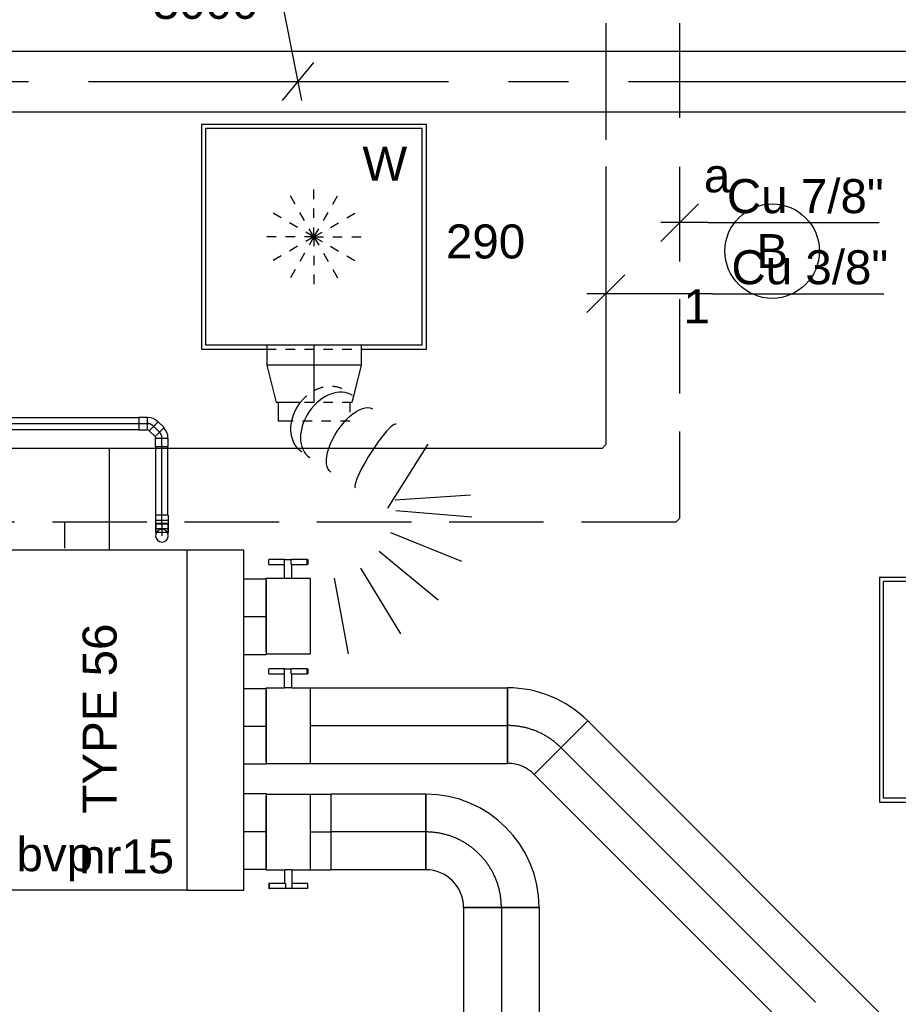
# Model space of a CAD drawing. Extents: x -138812 to 250702, y -18987 to 104055.
# Tile 88 of 193: x 90946 to 93271, y 16170 to 18776. Entities that reach past the tile are written whole.
import ezdxf
from ezdxf.enums import TextEntityAlignment as Align

# ---------------------------------------------------------------- set-up
doc = ezdxf.new("R2010")
doc.units = 0
doc.header["$LTSCALE"] = 50
for name, pattern in [('2322140', [45, 40, -5]), ('2322203', [45, 5, -2, 5, -2, 5, -2, 5, -2, 5, -2, 5, -5]), ('CENTER2', [28.575000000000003, 19.05, -3.175, 3.175, -3.175]), ('STREEPJES', [0.1, 0.05, -0.05])]:
    doc.linetypes.add(name, pattern=pattern)
doc.layers.get('0').update_dxf_attribs({"linetype": 'CONTINUOUS'})
for name, color, linetype in [('AIRCO', 112, 'CONTINUOUS'), ('EL6222--', 3, 'CONTINUOUS'), ('EL6311--', 3, 'CONTINUOUS'), ('WL524---_D', 153, 'CONTINUOUS'), ('WL524---_HARTLIJN', 8, 'CONTINUOUS'), ('WL5448--', 4, 'CONTINUOUS'), ('WL570---_RETOUR', 112, 'CONTINUOUS'), ('WL570---_RETOUR_HL', 8, 'CONTINUOUS'), ('WL570---_RETOUR_RST', 2, 'CONTINUOUS'), ('WL570---_RETOUR_RST_HL', 1, 'CONTINUOUS'), ('WL570---_TOEVOER', 3, 'CONTINUOUS'), ('WL570---_TOEVOER_HL', 8, 'CONTINUOUS'), ('WL570---_TOEVOER_RST', 2, 'CONTINUOUS'), ('WL570---_TOEVOER_RST_HL', 1, 'CONTINUOUS'), ('WL5911--_D', 2, 'CONTINUOUS'), ('WM5448--', 1, 'CONTINUOUS'), ('WM570---_RETOUR', 1, 'CONTINUOUS'), ('WM570---_RETOUR_PR', 1, 'CONTINUOUS'), ('WM570---_RETOUR_RST_PR', 1, 'CONTINUOUS'), ('WM570---_TOEVOER_PR', 1, 'CONTINUOUS'), ('WM570---_TOEVOER_RST_PR', 1, 'CONTINUOUS')]:
    doc.layers.add(name, color=color, linetype=linetype)
doc.styles.add('BURO-018', font='ARIAL.TTF', dxfattribs={"height": 90})
doc.styles.add('BURO-025', font='ARIAL.TTF', dxfattribs={"height": 125})

# ---------------------------------------------------------------- blocks, each defined once
blk = doc.blocks.new('1115B3A')
at = {"color": 0, "linetype": 'Continuous'}
blk.add_circle((0, 0), 2.5, dxfattribs=at)
at = {"color": 0, "linetype": 'Continuous', "style": 'BURO-018'}
for tag, p in [('E_GKAST', (0, 8)), ('E_GROEP', (0, 5)), ('E_SGROEP', (4.5, 5)), ('E_ARMCODE', (0, 0)), ('E_SLET', (4.5, -1))]:
    blk.add_attdef(tag, text='', height=1.8, dxfattribs=at).set_placement(p, align=Align.MIDDLE)
blk = doc.blocks.new('*U95', base_point=(38065.51252226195, 18094.73489797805, 2900))
at = {"color": 0, "linetype": 'Continuous'}
for p, q in [((38115.51252226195, 18144.73489797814, 2900), (38015.51252226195, 18044.73489797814, 2900)), ((38347.77912855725, 18094.73489797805, 2900), (38015.51252226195, 18094.73489797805, 2900)), ((38347.77912855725, 18094.73489797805, 2900), (38800.69181614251, 18094.73489797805, 2900))]:
    blk.add_line(p, q, dxfattribs=at)
at = {"color": 0, "linetype": 'Continuous', "style": 'BURO-018'}
blk.add_text('Cu 3/8"', height=90, dxfattribs=at).set_placement((38397.77912855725, 18119.73489797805, 2900))
blk = doc.blocks.new('*U227')
at = {"color": 0, "ltscale": 10}
for p, q in [((0, 80, -2999.999999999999), (3910.641764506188, 80, -2999.999999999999)), ((0, -80, -2999.999999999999), (3635.033315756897, -80, -2999.999999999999))]:
    blk.add_line(p, q, dxfattribs=at)
at = {"layer": 'WL570---_RETOUR_HL', "linetype": 'CENTER2'}
blk.add_line((0, 0, -2999.999999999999), (3910.641764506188, 0, -2999.999999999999), dxfattribs=at)
at = {"layer": 'WM570---_RETOUR_PR', "color": 1, "style": 'BURO-018'}
blk.add_attdef('POSNR', text='', height=90, dxfattribs=at).set_placement((0, 0), align=Align.MIDDLE)
blk = doc.blocks.new('*U228')
at = {"layer": 'WM570---_RETOUR', "color": 0, "ltscale": 10}
for p, q in [((-55.36262878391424, 280.807564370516), (-412.9342522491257, 280.807564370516)), ((9.857752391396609, -50), (-55.36262878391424, 280.807564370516)), ((-41.10473658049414, -50), (41.10473658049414, 50))]:
    blk.add_line(p, q, dxfattribs=at)
at = {"layer": 'WM570---_RETOUR', "color": 0, "style": 'BURO-018'}
for s, p in [('%%c160', (-412.9342522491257, 305.807564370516)), ('3000', (-385.0624923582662, 165.807564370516))]:
    blk.add_text(s, height=90, dxfattribs=at).set_placement(p)
blk = doc.blocks.new('*U239')
at = {"color": 0, "ltscale": 10}
for p, q in [((7.275957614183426e-12, 100, -2950), (1355.900042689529, 100.0000000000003, -2950)), ((0, -100.0000000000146, -2950), (5.07371922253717e-12, 99.99999999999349, -2950)), ((1355.900042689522, 100, -2950), (1355.900042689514, -100.0000000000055, -2950)), ((0, -100.0000000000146, -2950), (1355.900042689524, -100.0000000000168, -2950))]:
    blk.add_line(p, q, dxfattribs=at)
at = {"layer": 'WL570---_TOEVOER_HL', "linetype": 'CENTER2'}
blk.add_line((0, 0, -2950), (1355.900042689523, -9.784784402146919e-13, -2950), dxfattribs=at)
at = {"layer": 'WM570---_TOEVOER_PR', "color": 1, "style": 'BURO-018'}
blk.add_attdef('POSNR', text='', height=90, dxfattribs=at).set_placement((0, 0), align=Align.MIDDLE)
blk = doc.blocks.new('*U240')
at = {"color": 0, "ltscale": 10}
for p, q in [((-82.80000000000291, -100, -2950), (-82.80000000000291, 100, -2950)), ((129.2591196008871, 12.1622366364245, -2950), (-12.16223663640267, -129.2591196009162, -2950))]:
    blk.add_line(p, q, dxfattribs=at)
for centre, radius, start, end in [((-82.7999999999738, -199.89688296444, -2950), 299.89688296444, 44.99999999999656, 90.00000000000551), ((-82.80000000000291, -199.8968829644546, -2950), 99.89688296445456, 44.99999999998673, 90)]:
    blk.add_arc(centre, radius, start, end, dxfattribs=at)
at = {"layer": 'WL570---_TOEVOER_HL', "linetype": 'CENTER2'}
blk.add_arc((-82.80000000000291, -199.8968829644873, -2950), 199.8968829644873, 45, 90, dxfattribs=at)
at = {"layer": 'WM570---_TOEVOER_PR', "color": 1, "style": 'BURO-018'}
blk.add_attdef('POSNR', text='', height=90, dxfattribs=at).set_placement((0, 0), align=Align.MIDDLE)
blk = doc.blocks.new('*U241')
at = {"color": 0, "ltscale": 10}
for p, q in [((0, 100, -2950), (522.1578468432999, 100, -2950)), ((522.1578468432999, 100, -2950), (522.1578468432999, -100, -2950)), ((0, -100, -2950), (522.1578468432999, -100, -2950))]:
    blk.add_line(p, q, dxfattribs=at)
at = {"layer": 'WL570---_TOEVOER_HL', "linetype": 'CENTER2'}
blk.add_line((0, 0, -2950), (522.1578468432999, 0, -2950), dxfattribs=at)
at = {"layer": 'WM570---_TOEVOER_PR', "color": 1, "style": 'BURO-018'}
blk.add_attdef('POSNR', text='', height=90, dxfattribs=at).set_placement((0, 0), align=Align.MIDDLE)
blk = doc.blocks.new('*U242')
at = {"color": 2, "ltscale": 10}
for p, q in [((-9.69999999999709, 150, -2950), (-51.23601183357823, 150, -2950)), ((-51.23601183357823, 136.6666666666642, -2950), (-51.23601183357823, 150, -2950)), ((-51.23601183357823, 136.6666666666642, -2950), (-9.69999999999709, 136.6666666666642, -2950)), ((-9.69999999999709, 100, -2950), (-9.69999999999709, 150, -2950)), ((-9.69999999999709, 150, -2950), (7.442182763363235, 150, -2950)), ((7.442182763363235, 136.6666666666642, -2950), (7.442182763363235, 150, -2950)), ((49.56934516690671, 150, -2950), (7.442182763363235, 150, -2950)), ((7.442182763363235, 136.6666666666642, -2950), (49.56934516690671, 136.6666666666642, -2950)), ((9.69999999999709, 100, -2950), (9.69999999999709, 136.6666666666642, -2950)), ((49.56934516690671, 150, -2950), (51.23601183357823, 150.0000000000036, -2950)), ((49.56934516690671, 136.6666666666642, -2950), (49.56934516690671, 150, -2950)), ((51.23601183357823, 136.6666666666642, -2950), (49.56934516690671, 136.6666666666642, -2950)), ((51.23601183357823, 150.0000000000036, -2950), (51.23601183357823, 136.6666666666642, -2950)), ((-58.19999999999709, 100, -2950), (-9.69999999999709, 100, -2950)), ((-58.19999999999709, -95, -2950), (-58.19999999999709, 100, -2950)), ((9.69999999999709, 100, -2950), (58.19999999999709, 100, -2950)), ((58.19999999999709, 100, -2950), (58.19999999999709, -100, -2950)), ((-58.19999999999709, -100, -2950), (58.19999999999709, -100, -2950))]:
    blk.add_line(p, q, dxfattribs=at)
blk.add_spline([(9.650232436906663, 99.99518481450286, -2950), (9.50144043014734, 99.98093503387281, -2950), (9.25515078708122, 99.95783018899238, -2950), (8.913890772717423, 99.92681045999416, -2950), (8.481162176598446, 99.88913910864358, -2950), (7.961405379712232, 99.8463518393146, -2950), (7.359953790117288, 99.80019498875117, -2950), (6.682979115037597, 99.75255490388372, -2950), (5.93742803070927, 99.70538125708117, -2950), (5.130950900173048, 99.66060734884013, -2950), (4.271823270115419, 99.62007063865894, -2950), (3.368860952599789, 99.58543680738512, -2950), (2.431329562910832, 99.55813057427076, -2950), (1.468849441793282, 99.5392762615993, -2950), (0.4912969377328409, 99.52965072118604, -2950), (-0.4912969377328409, 99.52965072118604, -2950), (-1.468849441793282, 99.5392762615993, -2950), (-2.431329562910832, 99.55813057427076, -2950), (-3.368860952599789, 99.58543680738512, -2950), (-4.271823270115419, 99.62007063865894, -2950), (-5.130950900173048, 99.66060734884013, -2950), (-5.93742803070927, 99.70538125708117, -2950), (-6.682979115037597, 99.75255490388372, -2950), (-7.359953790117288, 99.80019498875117, -2950), (-7.961405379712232, 99.8463518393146, -2950), (-8.481162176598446, 99.88913910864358, -2950), (-8.913890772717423, 99.92681045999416, -2950), (-9.25515078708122, 99.95783018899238, -2950), (-9.50144043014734, 99.98093503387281, -2950), (-9.650232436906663, 99.99518481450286, -2950), (-9.69999999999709, 100, -2950)], degree=3, dxfattribs=at)
at = {"layer": 'WL570---_TOEVOER', "color": 1, "style": 'BURO-018'}
blk.add_attdef('I', text='', height=90, dxfattribs=at).set_placement((0, 0), align=Align.MIDDLE)
at = {"layer": 'WM570---_TOEVOER_PR', "color": 1, "style": 'BURO-018'}
blk.add_attdef('POSNR', text='', height=90, dxfattribs=at).set_placement((0, 0), align=Align.MIDDLE)
blk = doc.blocks.new('*U244')
at = {"color": 0, "ltscale": 10}
for p, q in [((0, 100, -2950), (680.0453548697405, 100.0000000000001, -2950)), ((0, -100, -2950), (-3.216245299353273e-14, 100, -2950)), ((680.0453548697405, 100, -2950), (680.0453548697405, -100, -2950)), ((0, -100, -2950), (680.0453548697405, -99.99999999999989, -2950))]:
    blk.add_line(p, q, dxfattribs=at)
at = {"layer": 'WL570---_TOEVOER_HL', "linetype": 'CENTER2'}
blk.add_line((0, 0, -2950), (680.0453548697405, 1.093596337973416e-13, -2950), dxfattribs=at)
at = {"layer": 'WM570---_TOEVOER_PR', "color": 1, "style": 'BURO-018'}
blk.add_attdef('POSNR', text='', height=90, dxfattribs=at).set_placement((0, 0), align=Align.MIDDLE)
blk = doc.blocks.new('*U247')
at = {"color": 0, "ltscale": 10}
for p, q in [((0, 100, -2950), (250.355016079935, 99.99999999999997, -2950)), ((0, -100, -2950), (2.449293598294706e-14, 100, -2950)), ((250.355016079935, 100, -2950), (250.355016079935, -100, -2950)), ((0, -100, -2950), (250.355016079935, -100, -2950))]:
    blk.add_line(p, q, dxfattribs=at)
at = {"layer": 'WL570---_TOEVOER_HL', "linetype": 'CENTER2'}
blk.add_line((0, 0, -2950), (250.355016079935, -3.065964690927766e-14, -2950), dxfattribs=at)
at = {"layer": 'WM570---_TOEVOER_PR', "color": 1, "style": 'BURO-018'}
blk.add_attdef('POSNR', text='', height=90, dxfattribs=at).set_placement((0, 0), align=Align.MIDDLE)
blk = doc.blocks.new('*U248')
at = {"color": 0, "ltscale": 10}
for p, q in [((-200, -100, -2950), (-200, 100, -2950)), ((100, -200, -2950), (-100, -200, -2950))]:
    blk.add_line(p, q, dxfattribs=at)
for centre, radius, start, end in [((-200.0000000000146, -200.0000000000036, -2950), 300.0000000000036, 7.194245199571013e-13, 89.99999999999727), ((-200.0000000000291, -200.0000000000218, -2950), 100.0000000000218, 1.254996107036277e-11, 89.9999999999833)]:
    blk.add_arc(centre, radius, start, end, dxfattribs=at)
at = {"layer": 'WL570---_TOEVOER_HL', "linetype": 'CENTER2'}
blk.add_arc((-200, -200, -2950), 200, 0, 90, dxfattribs=at)
at = {"layer": 'WM570---_TOEVOER_PR', "color": 1, "style": 'BURO-018'}
blk.add_attdef('POSNR', text='', height=90, dxfattribs=at).set_placement((0, 0), align=Align.MIDDLE)
blk = doc.blocks.new('*U249')
at = {"color": 2, "ltscale": 10}
for p, q in [((-58.19999999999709, 100, -2950), (58.19999999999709, 100, -2950)), ((-58.19999999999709, -100, -2950), (-58.19999999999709, 95, -2950)), ((58.19999999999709, 100, -2950), (58.19999999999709, -100, -2950)), ((-58.19999999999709, -100, -2950), (-9.69999999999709, -100, -2950)), ((-9.69999999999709, -100, -2950), (-9.69999999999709, -136.6666666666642, -2950)), ((9.69999999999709, -100, -2950), (9.69999999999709, -150, -2950)), ((9.69999999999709, -100, -2950), (58.19999999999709, -100, -2950)), ((-51.23601183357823, -136.6666666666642, -2950), (-51.23601183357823, -150, -2950)), ((-49.56934516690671, -136.6666666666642, -2950), (-51.23601183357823, -136.6666666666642, -2950)), ((-51.23601183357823, -150, -2950), (-49.56934516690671, -150.0000000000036, -2950)), ((-7.442182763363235, -136.6666666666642, -2950), (-49.56934516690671, -136.6666666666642, -2950)), ((-49.56934516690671, -150.0000000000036, -2950), (-49.56934516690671, -136.6666666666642, -2950)), ((-7.442182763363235, -150.0000000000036, -2950), (-49.56934516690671, -150.0000000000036, -2950)), ((-7.442182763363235, -136.6666666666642, -2950), (-7.442182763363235, -149.9999999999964, -2950)), ((9.69999999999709, -150, -2950), (-7.442182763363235, -150, -2950)), ((51.23601183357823, -136.6666666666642, -2950), (9.69999999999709, -136.6666666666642, -2950)), ((51.23601183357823, -150.0000000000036, -2950), (9.69999999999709, -150.0000000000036, -2950)), ((51.23601183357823, -150.0000000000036, -2950), (51.23601183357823, -136.6666666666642, -2950))]:
    blk.add_line(p, q, dxfattribs=at)
blk.add_spline([(-9.650232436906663, -99.99518481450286, -2950), (-9.50144043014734, -99.98093503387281, -2950), (-9.25515078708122, -99.95783018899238, -2950), (-8.913890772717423, -99.92681045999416, -2950), (-8.481162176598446, -99.88913910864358, -2950), (-7.961405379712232, -99.8463518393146, -2950), (-7.359953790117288, -99.80019498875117, -2950), (-6.682979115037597, -99.75255490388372, -2950), (-5.93742803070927, -99.70538125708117, -2950), (-5.130950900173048, -99.66060734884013, -2950), (-4.271823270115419, -99.62007063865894, -2950), (-3.368860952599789, -99.58543680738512, -2950), (-2.431329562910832, -99.55813057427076, -2950), (-1.468849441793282, -99.5392762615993, -2950), (-0.4912969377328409, -99.52965072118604, -2950), (0.4912969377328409, -99.52965072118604, -2950), (1.468849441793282, -99.5392762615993, -2950), (2.431329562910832, -99.55813057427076, -2950), (3.368860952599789, -99.58543680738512, -2950), (4.271823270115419, -99.62007063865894, -2950), (5.130950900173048, -99.66060734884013, -2950), (5.93742803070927, -99.70538125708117, -2950), (6.682979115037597, -99.75255490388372, -2950), (7.359953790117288, -99.80019498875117, -2950), (7.961405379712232, -99.8463518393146, -2950), (8.481162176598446, -99.88913910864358, -2950), (8.913890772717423, -99.92681045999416, -2950), (9.25515078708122, -99.95783018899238, -2950), (9.50144043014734, -99.98093503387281, -2950), (9.650232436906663, -99.99518481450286, -2950), (9.69999999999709, -100, -2950)], degree=3, dxfattribs=at)
at = {"layer": 'WL570---_TOEVOER', "color": 1, "style": 'BURO-018'}
blk.add_attdef('I', text='', height=90, dxfattribs=at).set_placement((0, 0), align=Align.MIDDLE)
at = {"layer": 'WM570---_TOEVOER_PR', "color": 1, "style": 'BURO-018'}
blk.add_attdef('POSNR', text='', height=90, dxfattribs=at).set_placement((0, 0), align=Align.MIDDLE)
blk = doc.blocks.new('*U250')
at = {"color": 0, "ltscale": 10}
for p, q in [((0, 100, -2950), (54.24997349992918, 100, -2950)), ((54.24997349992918, 100, -2950), (54.24997349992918, -100, -2950)), ((0, -100, -2950), (54.24997349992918, -100, -2950))]:
    blk.add_line(p, q, dxfattribs=at)
at = {"layer": 'WL570---_TOEVOER_HL', "linetype": 'CENTER2'}
blk.add_line((0, 0, -2950), (54.24997349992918, 0, -2950), dxfattribs=at)
at = {"layer": 'WM570---_TOEVOER_PR', "color": 1, "style": 'BURO-018'}
blk.add_attdef('POSNR', text='', height=90, dxfattribs=at).set_placement((0, 0), align=Align.MIDDLE)
blk = doc.blocks.new('*U251')
at = {"color": 0, "ltscale": 10}
for p, q in [((205.5736305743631, 285.1093537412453, -2950), (311.8207517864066, 454.5541802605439, -2950)), ((-2.21026474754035, 419.3073707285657, -2950), (-1.064845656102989, 418.5135091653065, -2950)), ((224.3847890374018, 307.8943965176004, -2950), (423.9602518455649, 320.9187830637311, -2950)), ((427.8532658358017, 261.2652964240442, -2950), (226.2999469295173, 278.5480222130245, -2950)), ((212.5334824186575, 221.3641563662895, -2950), (399.8696519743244, 145.0254862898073, -2950)), ((338.6395119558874, 42.33349021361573, -2950), (182.4114776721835, 170.8451016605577, -2950)), ((133.0018893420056, 126.4738193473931, -2950), (239.1040039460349, -47.05236130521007, -2950)), ((0, 100, -2950), (0, -100, -2950)), ((100.8996151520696, -100, -2950), (63.89969494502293, 100, -2950))]:
    blk.add_line(p, q, dxfattribs=at)
for centre, major_axis, ratio, start_param, end_param in [((55.32609698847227, 501.1001538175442, -2950), (56.96642768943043, 82.19371848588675), 0.7058704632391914, 0.009871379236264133, 3.131721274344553), ((173.1200633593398, 423.4912599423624, -2950), (53.7327284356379, 84.34037234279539), 0.1556617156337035, 6.282066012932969, 9.423658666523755)]:
    blk.add_ellipse(centre, major_axis=major_axis, ratio=ratio, start_param=start_param, end_param=end_param, dxfattribs=at)
at = {"color": 8, "linetype": 'STREEPJES', "ltscale": 10, "extrusion": (0, 0, -1)}
blk.add_ellipse((35.81488767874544, 515.0307823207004, -2950), major_axis=(-58.10738541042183, -81.38508315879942), ratio=0.7993151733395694, start_param=1.615036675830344, end_param=3.141592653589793, dxfattribs=at)
at = {"color": 0, "ltscale": 10, "extrusion": (0, 0, -1)}
blk.add_ellipse((35.81488767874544, 515.0307823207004, -2950), major_axis=(-58.10738541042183, -81.38508315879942), ratio=0.7993151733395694, start_param=0, end_param=1.615036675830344, dxfattribs=at)
at = {"color": 0, "ltscale": 10, "extrusion": (0, 0, -0.9999999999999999)}
blk.add_ellipse((109.3044147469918, 464.7959033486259, -2950), major_axis=(-55.07642053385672, -83.46979545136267), ratio=0.4522191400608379, start_param=6.279196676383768, end_param=9.420789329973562, dxfattribs=at)
at = {"layer": 'WM570---_TOEVOER_PR', "color": 1, "style": 'BURO-018'}
blk.add_attdef('POSNR', text='', height=90, dxfattribs=at).set_placement((0, 0), align=Align.MIDDLE)
blk = doc.blocks.new('*U252')
at = {"color": 2, "ltscale": 10}
for p, q in [((-9.69999999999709, 150, -2950), (-51.23601183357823, 150, -2950)), ((-51.23601183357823, 136.6666666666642, -2950), (-51.23601183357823, 150, -2950)), ((-51.23601183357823, 136.6666666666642, -2950), (-9.69999999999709, 136.6666666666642, -2950)), ((-9.69999999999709, 100, -2950), (-9.69999999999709, 150, -2950)), ((-9.69999999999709, 150, -2950), (7.442182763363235, 150, -2950)), ((7.442182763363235, 136.6666666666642, -2950), (7.442182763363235, 150, -2950)), ((49.56934516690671, 150, -2950), (7.442182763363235, 150, -2950)), ((7.442182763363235, 136.6666666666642, -2950), (49.56934516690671, 136.6666666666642, -2950)), ((9.69999999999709, 100, -2950), (9.69999999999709, 136.6666666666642, -2950)), ((49.56934516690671, 150, -2950), (51.23601183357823, 150.0000000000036, -2950)), ((49.56934516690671, 136.6666666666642, -2950), (49.56934516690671, 150, -2950)), ((51.23601183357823, 136.6666666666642, -2950), (49.56934516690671, 136.6666666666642, -2950)), ((51.23601183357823, 150.0000000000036, -2950), (51.23601183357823, 136.6666666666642, -2950)), ((-58.19999999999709, 100, -2950), (-9.69999999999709, 100, -2950)), ((-58.19999999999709, -95, -2950), (-58.19999999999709, 100, -2950)), ((9.69999999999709, 100, -2950), (58.19999999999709, 100, -2950)), ((58.19999999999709, 100, -2950), (58.19999999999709, -100, -2950)), ((-58.19999999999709, -100, -2950), (58.19999999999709, -100, -2950))]:
    blk.add_line(p, q, dxfattribs=at)
blk.add_spline([(9.650232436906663, 99.99518481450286, -2950), (9.50144043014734, 99.98093503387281, -2950), (9.25515078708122, 99.95783018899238, -2950), (8.913890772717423, 99.92681045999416, -2950), (8.481162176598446, 99.88913910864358, -2950), (7.961405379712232, 99.8463518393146, -2950), (7.359953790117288, 99.80019498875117, -2950), (6.682979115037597, 99.75255490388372, -2950), (5.93742803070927, 99.70538125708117, -2950), (5.130950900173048, 99.66060734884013, -2950), (4.271823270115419, 99.62007063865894, -2950), (3.368860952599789, 99.58543680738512, -2950), (2.431329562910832, 99.55813057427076, -2950), (1.468849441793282, 99.5392762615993, -2950), (0.4912969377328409, 99.52965072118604, -2950), (-0.4912969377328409, 99.52965072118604, -2950), (-1.468849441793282, 99.5392762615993, -2950), (-2.431329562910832, 99.55813057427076, -2950), (-3.368860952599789, 99.58543680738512, -2950), (-4.271823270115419, 99.62007063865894, -2950), (-5.130950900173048, 99.66060734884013, -2950), (-5.93742803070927, 99.70538125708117, -2950), (-6.682979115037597, 99.75255490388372, -2950), (-7.359953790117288, 99.80019498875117, -2950), (-7.961405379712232, 99.8463518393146, -2950), (-8.481162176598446, 99.88913910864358, -2950), (-8.913890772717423, 99.92681045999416, -2950), (-9.25515078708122, 99.95783018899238, -2950), (-9.50144043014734, 99.98093503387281, -2950), (-9.650232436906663, 99.99518481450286, -2950), (-9.69999999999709, 100, -2950)], degree=3, dxfattribs=at)
at = {"layer": 'WL570---_TOEVOER', "color": 1, "style": 'BURO-018'}
blk.add_attdef('I', text='', height=90, dxfattribs=at).set_placement((0, 0), align=Align.MIDDLE)
at = {"layer": 'WM570---_TOEVOER_PR', "color": 1, "style": 'BURO-018'}
blk.add_attdef('POSNR', text='', height=90, dxfattribs=at).set_placement((0, 0), align=Align.MIDDLE)
blk = doc.blocks.new('*U253')
at = {"color": 0, "ltscale": 10}
for p, q in [((-53, 125, -2805), (0, 125, -2805)), ((0, 125, -2805), (82.00173455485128, 104.3133868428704, -2805)), ((0, 125, -2805), (4.020306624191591e-14, -125, -2805)), ((0, 125, -2805), (4.020306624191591e-14, -125, -2805)), ((0, 125, -2805), (4.020306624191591e-14, -125, -2805)), ((99.09999999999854, -36.3237077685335, -2805), (99.09999999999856, -100, -2805)), ((99.09999999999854, -36.3237077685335, -2805), (99.09999999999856, -100, -2805)), ((148.5999999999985, -59.10694545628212, -2805), (148.5999999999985, -95, -2805)), ((148.5999999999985, -59.10694545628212, -2805), (148.5999999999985, -95, -2805)), ((0, -125, -2805), (99.09999999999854, -99.99999999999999, -2805)), ((99.09999999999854, -95, -2805), (148.5999999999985, -94.99999999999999, -2805)), ((-53, -125, -2805), (0, -125, -2805))]:
    blk.add_line(p, q, dxfattribs=at)
at = {"color": 8, "linetype": 'STREEPJES', "ltscale": 10}
for p, q in [((-53, 125, -2805), (-52.99999999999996, -125, -2805)), ((82.00173455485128, 104.3133868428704, -2805), (99.09999999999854, 100, -2805)), ((99.09999999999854, 100, -2805), (99.09999999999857, -36.3237077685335, -2805)), ((99.09999999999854, 100, -2805), (99.09999999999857, -36.3237077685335, -2805)), ((99.09999999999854, 95, -2805), (148.5999999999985, 95.00000000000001, -2805)), ((148.5999999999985, 95, -2805), (148.5999999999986, -59.10694545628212, -2805)), ((148.5999999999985, 95, -2805), (148.5999999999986, -59.10694545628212, -2805))]:
    blk.add_line(p, q, dxfattribs=at)
at = {"layer": 'WL570---_TOEVOER_RST_HL', "linetype": 'CENTER2'}
for p, q in [((-53, 0, -2805), (0, 8.523050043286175e-15, -2805)), ((0, 0, -2805), (99.09999999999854, 1.593649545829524e-14, -2805))]:
    blk.add_line(p, q, dxfattribs=at)
blk.add_circle((99.09999999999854, 0, -2805), 0.075, dxfattribs=at)
at = {"layer": 'WM570---_TOEVOER_RST_PR', "color": 1, "style": 'BURO-018'}
blk.add_attdef('POSNR', text='', height=90, dxfattribs=at).set_placement((0, 0), align=Align.MIDDLE)
blk = doc.blocks.new('*U267')
at = {"color": 2, "ltscale": 10}
for p, q in [((240, 450, -2960), (-240, 450, -2960)), ((-240, -450, -2960), (-240, 450, -2960)), ((240, -450, -2960), (240, 450, -2960)), ((240, -450, -2960), (-240, -450, -2960))]:
    blk.add_line(p, q, dxfattribs=at)
at = {"layer": 'WL5911--_D', "color": 2, "style": 'BURO-025'}
blk.add_attdef('POSNR', text='', height=125, dxfattribs=at).set_placement((0, 0), align=Align.MIDDLE)
blk = doc.blocks.new('*U268')
at = {"color": 0, "ltscale": 10}
for p, q in [((0, 100, -2950), (59.38130599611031, 100, -2950)), ((0, -100, -2950), (0, 100, -2950)), ((59.38130599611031, 96.43638050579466, -2950), (59.38130599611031, -100, -2950)), ((0, -100, -2950), (59.38130599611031, -100, -2950))]:
    blk.add_line(p, q, dxfattribs=at)
at = {"layer": 'WL570---_TOEVOER_HL', "linetype": 'CENTER2'}
blk.add_line((0, 0, -2950), (59.38130599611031, 0, -2950), dxfattribs=at)
at = {"layer": 'WM570---_TOEVOER_PR', "color": 1, "style": 'BURO-018'}
blk.add_attdef('POSNR', text='', height=90, dxfattribs=at).set_placement((0, 0), align=Align.MIDDLE)
blk = doc.blocks.new('*U269')
at = {"color": 0, "ltscale": 10}
for p, q in [((0, 100, -2950), (59.38130599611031, 100, -2950)), ((0, -100, -2950), (0, 100, -2950)), ((59.38130599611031, 96.43638050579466, -2950), (59.38130599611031, -100, -2950)), ((0, -100, -2950), (59.38130599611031, -100, -2950))]:
    blk.add_line(p, q, dxfattribs=at)
at = {"layer": 'WL570---_TOEVOER_HL', "linetype": 'CENTER2'}
blk.add_line((0, 0, -2950), (59.38130599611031, 0, -2950), dxfattribs=at)
at = {"layer": 'WM570---_TOEVOER_PR', "color": 1, "style": 'BURO-018'}
blk.add_attdef('POSNR', text='', height=90, dxfattribs=at).set_placement((0, 0), align=Align.MIDDLE)
blk = doc.blocks.new('*U270')
at = {"color": 0, "ltscale": 10}
for p, q in [((0, 100, -2950), (59.38130599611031, 100, -2950)), ((0, -100, -2950), (0, 100, -2950)), ((59.38130599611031, 100, -2950), (59.38130599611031, -96.43638050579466, -2950)), ((0, -100, -2950), (59.38130599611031, -100, -2950))]:
    blk.add_line(p, q, dxfattribs=at)
at = {"layer": 'WL570---_TOEVOER_HL', "linetype": 'CENTER2'}
blk.add_line((0, 0, -2950), (59.38130599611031, 0, -2950), dxfattribs=at)
at = {"layer": 'WM570---_TOEVOER_PR', "color": 1, "style": 'BURO-018'}
blk.add_attdef('POSNR', text='', height=90, dxfattribs=at).set_placement((0, 0), align=Align.MIDDLE)
blk = doc.blocks.new('*U366')
at = {"color": 0, "ltscale": 10}
for p, q in [((-125, 297.5, -2782.5), (-297.5, 297.5, -2782.5)), ((-297.5, 297.5, -2782.5), (-297.5, -297.5, -2782.5)), ((297.5, 297.5, -2782.5), (125, 297.5, -2782.5)), ((297.5, -297.5, -2782.5), (297.5, 297.5, -2782.5)), ((286.5, 286.5, -2782.5), (-286.5, 286.5, -2782.5)), ((-286.5, -286.5, -2782.5), (-286.5, 286.5, -2782.5)), ((286.5, -286.5, -2782.5), (286.5, 286.5, -2782.5)), ((286.5, -286.5, -2782.5), (-286.5, -286.5, -2782.5)), ((-297.5, -297.5, -2782.5), (297.5, -297.5, -2782.5))]:
    blk.add_line(p, q, dxfattribs=at)
at = {"color": 8, "linetype": 'STREEPJES', "ltscale": 10}
for p, q in [((125, 297.5, -2782.5), (-125, 297.5, -2782.5)), ((0, 0, -2782.5), (-62.5, 108.2531754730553, -2782.5)), ((0, 0, -2782.5), (0, 125, -2782.5)), ((0, 0, -2782.5), (62.5, 108.2531754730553, -2782.5)), ((0, 0, -2782.5), (-108.2531754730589, 62.5, -2782.5)), ((0, 0, -2782.5), (108.2531754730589, 62.5, -2782.5)), ((0, 0, -2782.5), (-125, 0, -2782.5)), ((0, 0, -2782.5), (-108.2531754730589, -62.5, -2782.5)), ((0, 0, -2782.5), (-62.5, -108.2531754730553, -2782.5)), ((0, 0, -2782.5), (0, -125, -2782.5)), ((0, 0, -2782.5), (62.5, -108.2531754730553, -2782.5)), ((0, 0, -2782.5), (108.2531754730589, -62.5, -2782.5)), ((0, 0, -2782.5), (125, 0, -2782.5))]:
    blk.add_line(p, q, dxfattribs=at)
at = {"layer": 'WL570---_RETOUR_RST_HL', "linetype": 'CENTER2'}
blk.add_circle((0, 0, -2782.5), 0.075, dxfattribs=at)
at = {"layer": 'WL570---_RETOUR_RST', "color": 1, "style": 'BURO-018'}
for tag in ['MC', 'Q']:
    blk.add_attdef(tag, text='', height=90, dxfattribs=at).set_placement((0, 0), align=Align.MIDDLE)
at = {"layer": 'WM570---_RETOUR_RST_PR', "color": 1, "style": 'BURO-018'}
blk.add_attdef('POSNR', text='', height=90, dxfattribs=at).set_placement((0, 0), align=Align.MIDDLE)
blk = doc.blocks.new('*U368')
at = {"color": 0, "ltscale": 10}
for p, q in [((297.5, 297.5, -2782.5), (-297.5, 297.5, -2782.5)), ((-297.5, 297.5, -2782.5), (-297.5, -297.5, -2782.5)), ((297.5, -297.5, -2782.5), (297.5, 297.5, -2782.5)), ((286.5, 286.5, -2782.5), (-286.5, 286.5, -2782.5)), ((-286.5, -286.5, -2782.5), (-286.5, 286.5, -2782.5)), ((286.5, -286.5, -2782.5), (286.5, 286.5, -2782.5)), ((286.5, -286.5, -2782.5), (-286.5, -286.5, -2782.5)), ((-297.5, -297.5, -2782.5), (-125, -297.5, -2782.5)), ((125, -297.5, -2782.5), (297.5, -297.5, -2782.5))]:
    blk.add_line(p, q, dxfattribs=at)
at = {"color": 8, "linetype": 'STREEPJES', "ltscale": 10}
for p, q in [((0, 0, -2782.5), (-62.5, 108.2531754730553, -2782.5)), ((0, 0, -2782.5), (0, 125, -2782.5)), ((0, 0, -2782.5), (62.5, 108.2531754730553, -2782.5)), ((0, 0, -2782.5), (-108.2531754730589, 62.5, -2782.5)), ((0, 0, -2782.5), (108.2531754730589, 62.5, -2782.5)), ((0, 0, -2782.5), (-125, 0, -2782.5)), ((0, 0, -2782.5), (-108.2531754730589, -62.5, -2782.5)), ((0, 0, -2782.5), (-62.5, -108.2531754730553, -2782.5)), ((0, 0, -2782.5), (0, -125, -2782.5)), ((0, 0, -2782.5), (62.5, -108.2531754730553, -2782.5)), ((0, 0, -2782.5), (108.2531754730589, -62.5, -2782.5)), ((0, 0, -2782.5), (125, 0, -2782.5)), ((-125, -297.5, -2782.5), (125, -297.5, -2782.5))]:
    blk.add_line(p, q, dxfattribs=at)
at = {"layer": 'WL570---_TOEVOER_RST_HL', "linetype": 'CENTER2'}
blk.add_circle((0, 0, -2782.5), 0.075, dxfattribs=at)
at = {"layer": 'WL570---_TOEVOER_RST', "color": 1, "style": 'BURO-018'}
for tag in ['MC', 'Q']:
    blk.add_attdef(tag, text='', height=90, dxfattribs=at).set_placement((0, 0), align=Align.MIDDLE)
at = {"layer": 'WM570---_TOEVOER_RST_PR', "color": 1, "style": 'BURO-018'}
blk.add_attdef('POSNR', text='', height=90, dxfattribs=at).set_placement((0, 0), align=Align.MIDDLE)
blk = doc.blocks.new('*U600')
at = {"color": 0, "ltscale": 10}
for p, q in [((-22, 16.80000000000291, -2750), (24, 16.80000000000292, -2750)), ((-22, 16.80000000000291, -2750), (-21.99999999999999, -16.80000000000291, -2750)), ((0, 16.80000000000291, -2750), (5.403292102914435e-15, -16.80000000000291, -2750)), ((2, 16.80000000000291, -2750), (2.000000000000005, -16.80000000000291, -2750)), ((24, 16.80000000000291, -2750), (24.00000000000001, -16.80000000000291, -2750)), ((-22, -16.80000000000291, -2750), (24, -16.8000000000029, -2750))]:
    blk.add_line(p, q, dxfattribs=at)
at = {"layer": 'WL524---_HARTLIJN', "linetype": 'CENTER2'}
blk.add_line((0, 0, -2750), (2, 3.216245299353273e-16, -2750), dxfattribs=at)
at = {"layer": 'WL524---_D', "color": 1, "style": 'BURO-018'}
blk.add_attdef('POSNR', text='', height=90, dxfattribs=at).set_placement((0, 0), align=Align.MIDDLE)
blk = doc.blocks.new('*U601')
at = {"color": 8, "linetype": 'STREEPJES', "ltscale": 10}
for p, q in [((0, 16, -2750), (12.83375220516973, 16, -2750)), ((0, -16, -2750), (12.83375220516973, -16, -2750))]:
    blk.add_line(p, q, dxfattribs=at)
at = {"layer": 'WL524---_HARTLIJN', "linetype": 'CENTER2'}
blk.add_line((0, 0, -2750), (12.83375220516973, 2.063824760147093e-15, -2750), dxfattribs=at)
at = {"layer": 'WL524---_D', "color": 1, "style": 'BURO-018'}
blk.add_attdef('POSNR', text='', height=90, dxfattribs=at).set_placement((0, 0), align=Align.MIDDLE)
blk = doc.blocks.new('*U602')
at = {"color": 0, "ltscale": 10}
for p, q in [((-40, 16.80000000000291, -2750), (-18, 16.80000000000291, -2750)), ((-40, 16.80000000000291, -2750), (-39.99999999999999, -16.80000000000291, -2750)), ((-18, 16.80000000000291, -2750), (-17.20000000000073, 16, -2750)), ((-18, 16.80000000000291, -2750), (-17.99999999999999, -16.80000000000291, -2750)), ((-17.20000000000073, 16, -2750), (-14.93557704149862, 16, -2750)), ((-14.93557704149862, 16, -2750), (-10.56104780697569, 16, -2750)), ((-10.56104780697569, 16, -2750), (-6.638952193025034, 16, -2750)), ((-6.638952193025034, 16, -2750), (-5.122499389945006, 16, -2750)), ((-40, -16.80000000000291, -2750), (-18, -16.80000000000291, -2750)), ((-18, -16.80000000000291, -2750), (-17.20000000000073, -16, -2750)), ((-17.20000000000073, -16, -2750), (-14.93557704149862, -16, -2750)), ((-14.93557704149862, -16, -2750), (-10.56104780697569, -16, -2750)), ((-10.56104780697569, -16, -2750), (-6.638952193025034, -16, -2750)), ((-6.638952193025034, -16, -2750), (-5.122499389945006, -16, -2750))]:
    blk.add_line(p, q, dxfattribs=at)
blk.add_arc((0, 0, -2750), 16.8, 90.18, 90, dxfattribs=at)
at = {"layer": 'WL524---_HARTLIJN', "linetype": 'CENTER2'}
blk.add_line((-17.20000000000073, 0, -2750), (0, 2.765970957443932e-15, -2750), dxfattribs=at)
at = {"layer": 'WL524---_D', "color": 1, "style": 'BURO-018'}
blk.add_attdef('POSNR', text='', height=90, dxfattribs=at).set_placement((0, 0), align=Align.MIDDLE)
blk = doc.blocks.new('*U2091')
at = {"color": 0, "ltscale": 10}
for p, q in [((21.99999999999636, 16, -2750), (203.0639615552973, 15.99999999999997, -2750)), ((21.99999999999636, -16, -2750), (203.0639615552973, -16.00000000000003, -2750))]:
    blk.add_line(p, q, dxfattribs=at)
at = {"layer": 'WL524---_HARTLIJN', "linetype": 'CENTER2'}
blk.add_line((-3.637978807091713e-12, 0, -2750), (225.0639615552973, -4.134357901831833e-14, -2750), dxfattribs=at)
at = {"layer": 'WL524---_D', "color": 1, "style": 'BURO-018'}
blk.add_attdef('POSNR', text='', height=90, dxfattribs=at).set_placement((0, 0), align=Align.MIDDLE)
blk = doc.blocks.new('*U2092')
at = {"color": 0, "ltscale": 10}
for p, q in [((-32, 16.79999999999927, -2750), (-10, 16.79999999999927, -2750)), ((-32, 16.79999999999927, -2750), (-32, -16.79999999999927, -2750)), ((-10, 16.79999999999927, -2750), (-9.19999999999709, 16, -2750)), ((-10, 16.79999999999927, -2750), (-10, -16.79999999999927, -2750)), ((-4.808326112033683, -18.95046173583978, -2750), (18.95046173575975, 4.808326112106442, -2750)), ((18.95046173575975, 4.808326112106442, -2750), (17.81909088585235, 4.808326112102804, -2750)), ((34.50681092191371, -10.7480230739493, -2750), (18.95046173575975, 4.808326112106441, -2750)), ((-32, -16.79999999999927, -2750), (-10, -16.79999999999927, -2750)), ((-10, -16.79999999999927, -2750), (-9.19999999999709, -16, -2750)), ((-9.19999999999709, -16, -2750), (-4.808326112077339, -17.819090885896, -2750)), ((-4.808326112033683, -18.95046173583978, -2750), (-4.808326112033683, -17.81909088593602, -2750)), ((10.74802307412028, -34.50681092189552, -2750), (-4.808326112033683, -18.95046173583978, -2750)), ((10.74802307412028, -34.50681092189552, -2750), (34.50681092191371, -10.7480230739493, -2750))]:
    blk.add_line(p, q, dxfattribs=at)
blk.add_arc((-9.199999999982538, -22.21076477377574, -2750), 38.21076477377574, 44.9999999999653, 90.00000000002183, dxfattribs=at)
at = {"layer": 'WL524---_HARTLIJN', "linetype": 'CENTER2'}
blk.add_arc((-9.19999999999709, -22.21076477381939, -2750), 22.21076477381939, 45, 90, dxfattribs=at)
at = {"layer": 'WL524---_D', "color": 1, "style": 'BURO-018'}
blk.add_attdef('POSNR', text='', height=90, dxfattribs=at).set_placement((0, 0), align=Align.MIDDLE)
blk = doc.blocks.new('*U2093')
at = {"color": 0, "ltscale": 10}
for p, q in [((-4.808326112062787, -18.9504617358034, -2750), (18.95046173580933, 4.808326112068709, -2750)), ((18.9504617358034, 4.808326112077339, -2750), (17.81909088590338, 4.808326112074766, -2750)), ((34.50681092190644, -10.74802307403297, -2750), (18.95046173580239, 4.808326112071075, -2750)), ((-8.999999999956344, -16.08284271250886, -2750), (-4.808326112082, -17.81909088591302, -2750)), ((-4.808326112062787, -18.9504617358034, -2750), (-4.808326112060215, -17.81909088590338, -2750)), ((10.74802307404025, -34.50681092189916, -2750), (-4.808326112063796, -18.95046173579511, -2750)), ((10.74802307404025, -34.50681092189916, -2750), (34.50681092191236, -10.74802307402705, -2750))]:
    blk.add_line(p, q, dxfattribs=at)
blk.add_arc((-9.200000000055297, -22.21076477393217, -2750), 38.21076477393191, 45.00000000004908, 89.70010523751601, dxfattribs=at)
at = {"layer": 'WL524---_HARTLIJN', "linetype": 'CENTER2'}
blk.add_line((-31, 0, -2750), (-9.200000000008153, -5.145528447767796e-12, -2750), dxfattribs=at)
blk.add_arc((-9.200000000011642, -22.21076477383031, -2750), 22.2107647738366, 44.99999999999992, 89.99999999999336, dxfattribs=at)
at = {"layer": 'WL524---_D', "color": 1, "style": 'BURO-018'}
blk.add_attdef('POSNR', text='', height=90, dxfattribs=at).set_placement((0, 0), align=Align.MIDDLE)
blk = doc.blocks.new('*U2094')
at = {"color": 0, "ltscale": 10}
for p, q in [((22, 16, -2750), (369.4664535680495, 16, -2750)), ((22, -16, -2750), (369.4664535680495, -16, -2750))]:
    blk.add_line(p, q, dxfattribs=at)
at = {"layer": 'WL524---_HARTLIJN', "linetype": 'CENTER2'}
blk.add_line((0, 0, -2750), (391.4664535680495, 0, -2750), dxfattribs=at)
at = {"layer": 'WL524---_D', "color": 1, "style": 'BURO-018'}
blk.add_attdef('POSNR', text='', height=90, dxfattribs=at).set_placement((0, 0), align=Align.MIDDLE)

msp = doc.modelspace()

# ---------------------------------------------------------------- linework, layer by layer
at = {"layer": 'WL5448--', "linetype": '2322140'}
for p, q in [((92497.38805507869, 18766.55084080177, 2900), (92497.38805507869, 18458.42804110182, 2900)), ((92497.38805507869, 18387.10333546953, 2800), (92497.3880550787, 17651.32894807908, 2800)), ((92497.3880550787, 17651.32894807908, 2900), (92487.3880550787, 17641.32894807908, 2900)), ((92487.3880550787, 17641.32894807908, 2800), (88984.73131110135, 17641.32894807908, 2800)), ((91183.67828519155, 17371.76571852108, 2750), (91183.67828519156, 17641.32894807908, 2750))]:
    msp.add_line(p, q, dxfattribs=at)
at = {"layer": 'WL5448--', "linetype": '2322203'}
for p, q in [((92692.66858168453, 18766.55084080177, 2900), (92692.66858168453, 18460.33018788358, 2900)), ((92692.66858168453, 18386.15235128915, 2800), (92692.66858168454, 17456.04842147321, 2800)), ((92682.66858168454, 17446.04842147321, 2800), (89180.01183770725, 17446.04842147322, 2800)), ((91065.96601309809, 17377.25976456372, 2750), (91065.9660130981, 17446.04842147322, 2750)), ((92682.66858168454, 17446.04842147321, 2900), (92692.66858168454, 17456.04842147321, 2900))]:
    msp.add_line(p, q, dxfattribs=at)
at = {"layer": 'WL570---_TOEVOER'}
for p, q in [((91539.37739187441, 17371.76571852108, 10), (91389.37739187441, 17371.76571852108, 10)), ((91539.37739187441, 16471.76571852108, 10), (91539.37739187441, 17371.76571852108, 10)), ((91389.37739187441, 16471.76571852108, 10), (91539.37739187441, 16471.76571852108, 10))]:
    msp.add_line(p, q, dxfattribs=at)
at = {"layer": 'WM5448--'}
for p, q in [((92742.66858168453, 18288.96742253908, 2900), (92642.66858168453, 18188.96742253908, 2900)), ((92767.66858168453, 18238.96742253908, 2900), (92642.66858168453, 18238.96742253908, 2900)), ((92767.66858168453, 18238.96742253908, 2900), (93220.5812692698, 18238.96742253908, 2900))]:
    msp.add_line(p, q, dxfattribs=at)

# ---------------------------------------------------------------- block references
at = {"layer": 'AIRCO'}
msp.add_blockref('*U267', (91149.37739187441, 16921.76571852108, 2960), dxfattribs=at)
at = {"layer": 'EL6311--'}
ref = msp.add_blockref('1115B3A', (92937.49390091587, 18163.46296069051), dxfattribs=dict(at, xscale=50.00000000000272, yscale=50.00000000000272, zscale=50, rotation=171.1197738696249))
ref.add_attrib('E_ARMCODE', 'B', dxfattribs={"layer": '0', "color": 1, "linetype": 'Continuous', "height": 90, "style": 'BURO-018'}).set_placement((92937.49390091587, 18163.46296069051), align=Align.MIDDLE)
ref.add_attrib('E_SLET', 'a', dxfattribs={"layer": '0', "color": 1, "linetype": 'Continuous', "height": 90, "style": 'BURO-018'}).set_placement((92791.6062381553, 18363.37991808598), align=Align.MIDDLE)
ref.add_attrib('E_GROEP', '1', dxfattribs={"layer": '0', "color": 1, "linetype": 'Continuous', "height": 90, "style": 'BURO-018'}).set_placement((92737.5769435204, 18017.57529792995), align=Align.MIDDLE)
at = {"layer": 'WL524---_D'}
for name, p in [('*U2092', (91293.64211838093, 17706.89812724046, 2750)), ('*U2094', (90892.17566481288, 17706.89812724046, 2750))]:
    msp.add_blockref(name, p, dxfattribs=at)
for name, p, rotation in [('*U2093', (91322.63349640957, 17677.90674921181, 2750), 315), ('*U2091', (91322.63349640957, 17442.84278765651, 2750), 90), ('*U600', (91322.63349640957, 17442.84278765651, 2750), 270), ('*U602', (91322.63349640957, 17410.00903545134, 2750), 270), ('*U601', (91322.63349640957, 17440.84278765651, 2750), 270)]:
    msp.add_blockref(name, p, dxfattribs=dict(at, rotation=rotation))
at = {"layer": 'WL570---_RETOUR'}
msp.add_blockref('*U227', (89699.57050893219, 18612.40803098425, 2999.999999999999), dxfattribs=at)
at = {"layer": 'WL570---_RETOUR_RST'}
ref = msp.add_blockref('*U366', (93518.8474209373, 17002.13949287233, 2782.5), dxfattribs=at)
ref.add_attrib('Q', '435', dxfattribs={"color": 1, "height": 90, "style": 'BURO-018'}).set_placement((93553.32366567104, 16609.12068067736), align=Align.MIDDLE)
ref.add_attrib('MC', 'A', dxfattribs={"color": 1, "height": 90, "style": 'BURO-018'}).set_placement((93713.09179508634, 17182.9069238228), align=Align.MIDDLE)
at = {"layer": 'WL570---_TOEVOER'}
for name, p in [('*U251', (91715.2412947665, 17197.51776712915, 2950)), ('*U252', (91657.0412947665, 17197.51776712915, 2950)), ('*U269', (91539.4599887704, 17196.08138662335, 2950)), ('*U242', (91657.0412947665, 16907.53520919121, 2950)), ('*U268', (91539.4599887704, 16906.09882868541, 2950)), ('*U241', (91715.2412947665, 16907.53520919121, 2950)), ('*U240', (92320.1991416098, 16907.53520919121, 2950)), ('*U270', (91539.4599887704, 16627.35929420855, 2950)), ('*U249', (91657.0412947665, 16625.92291370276, 2950)), ('*U250', (91715.2412947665, 16625.92291370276, 2950)), ('*U248', (92220.90264075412, 16625.92291370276, 2950))]:
    msp.add_blockref(name, p, dxfattribs=at)
for name, p, rotation in [('*U239', (92378.74758309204, 16848.98676770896, 2950), 315), ('*U247', (92020.90264075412, 16625.92291370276, 2950), 180), ('*U244', (92220.90264075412, 16425.92291370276, 2950), 270)]:
    msp.add_blockref(name, p, dxfattribs=dict(at, rotation=rotation))
at = {"layer": 'WL570---_TOEVOER_RST'}
ref = msp.add_blockref('*U368', (91724.96106099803, 18201.14854944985, 2782.5), dxfattribs=at)
ref.add_attrib('Q', '290', dxfattribs={"color": 1, "height": 90, "style": 'BURO-018'}).set_placement((92179.00815358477, 18189.08964472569), align=Align.MIDDLE)
ref.add_attrib('MC', 'W', dxfattribs={"color": 1, "height": 90, "style": 'BURO-018'}).set_placement((91912.46351599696, 18394.94657431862), align=Align.MIDDLE)
at = {"layer": 'WL570---_TOEVOER_RST', "rotation": 270}
msp.add_blockref('*U253', (91724.96106099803, 17861.64854944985, 2805), dxfattribs=at)
at = {"layer": 'WM5448--'}
msp.add_blockref('*U95', (92497.38805507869, 18050.71448590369, 2900), dxfattribs=at)
at = {"layer": 'WM570---_RETOUR'}
msp.add_blockref('*U228', (91683.18314486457, 18612.40803098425, 2999.999999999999), dxfattribs=at)

# ---------------------------------------------------------------- texts
at = {"layer": 'AIRCO', "style": 'BURO-018'}
msp.add_text('TYPE 56', height=90, rotation=90, dxfattribs=at).set_placement((91202.68949797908, 16674.47266329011, 10))
at = {"layer": 'EL6222--', "color": 1, "style": 'BURO-018'}
msp.add_text('bvp', height=90, dxfattribs=at).set_placement((90937.70239670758, 16522.10471177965))
at = {"layer": 'WL570---_TOEVOER', "color": 1, "style": 'BURO-018'}
msp.add_text('nr15', height=90, dxfattribs=at).set_placement((91103.34156335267, 16516.38584924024, -2700))
at = {"layer": 'WM5448--', "style": 'BURO-018'}
msp.add_text('Cu 7/8"', height=90, dxfattribs=at).set_placement((92817.66858168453, 18263.96742253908, 2900))

doc.saveas('drawing.dxf')
